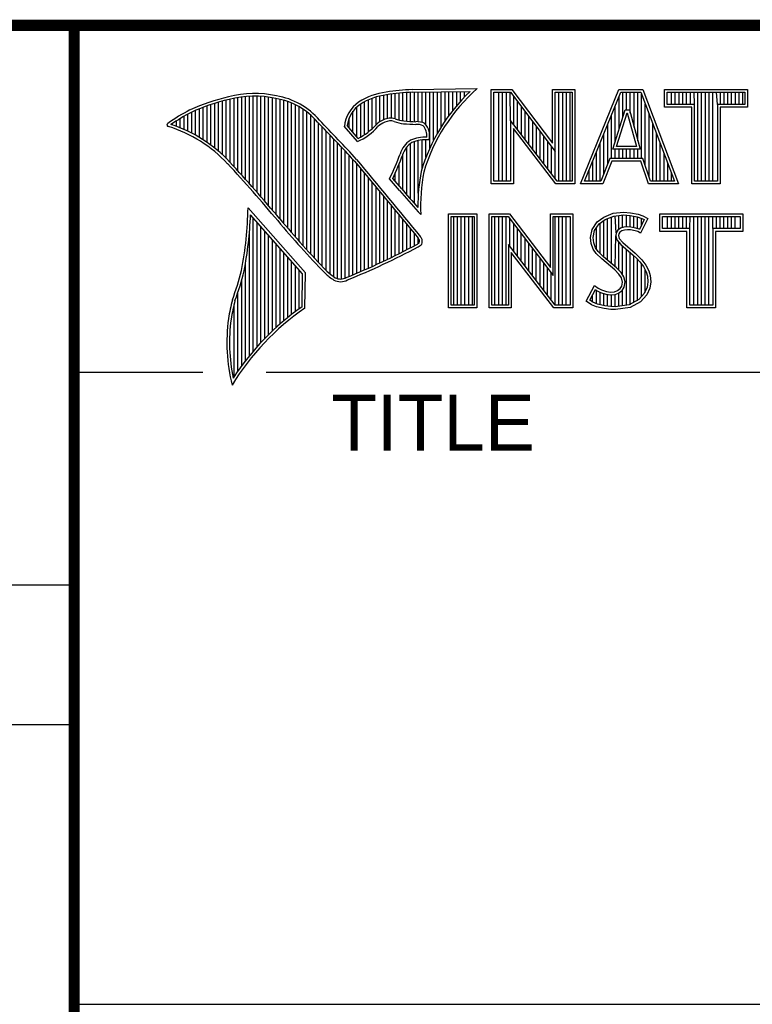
# Model space of a CAD drawing. Header units: inches. Extents: x 0 to 34, y 0 to 22.
# Tile 40 of 74: x 28.3 to 29.6, y 1.3 to 3. Entities that reach past the tile are written whole.
import ezdxf

# ---------------------------------------------------------------- set-up
doc = ezdxf.new("R2010")
doc.units = ezdxf.units.IN
doc.header["$LTSCALE"] = 1.87
doc.header["$MEASUREMENT"] = 0
doc.layers.get('0').update_dxf_attribs({"linetype": 'CONTINUOUS'})
doc.styles.add('TEXTSTYLE_2', font='txt')

msp = doc.modelspace()

# ---------------------------------------------------------------- linework, layer by layer
at = {"color": 2, "linetype": 'CONTINUOUS'}
for p, q in [((28.3793, 3.0003), (33.5093, 3.0003)), ((28.3793, 3.0003), (28.3793, 1.2503)), ((28.9844, 2.885), (29.1009, 2.8868)), ((28.6659, 2.7474), (28.6659, 2.8695)), ((28.6727, 2.7398), (28.6727, 2.8708)), ((28.6796, 2.7323), (28.6796, 2.8719)), ((28.6865, 2.7247), (28.6865, 2.8727)), ((28.6933, 2.717), (28.6933, 2.8732)), ((28.7002, 2.7092), (28.7002, 2.8734)), ((28.707, 2.7014), (28.707, 2.8733)), ((28.7139, 2.6936), (28.7139, 2.873)), ((28.7208, 2.6856), (28.7208, 2.8724)), ((28.7276, 2.6776), (28.7276, 2.8716)), ((28.7345, 2.6696), (28.7345, 2.8704)), ((28.7414, 2.6615), (28.7414, 2.869)), ((28.913, 2.8153), (28.913, 2.8696)), ((28.9198, 2.8223), (28.9198, 2.8719)), ((28.9267, 2.8275), (28.9267, 2.8737)), ((28.9336, 2.8311), (28.9336, 2.875)), ((28.9404, 2.8335), (28.9404, 2.8759)), ((28.9473, 2.834), (28.9473, 2.8769)), ((28.9542, 2.8327), (28.9542, 2.8778)), ((28.961, 2.8306), (28.961, 2.8785)), ((28.9679, 2.8292), (28.9679, 2.8791)), ((28.9747, 2.8285), (28.9747, 2.8796)), ((28.9816, 2.828), (28.9816, 2.88)), ((28.9845, 2.8802), (29.0882, 2.8817)), ((28.9885, 2.8278), (28.9885, 2.8802)), ((28.9953, 2.8276), (28.9953, 2.8803)), ((29.0022, 2.8263), (29.0022, 2.8804)), ((29.0091, 2.822), (29.0091, 2.8805)), ((29.0159, 2.7805), (29.0159, 2.8806)), ((29.0228, 2.7947), (29.0228, 2.8807)), ((29.0297, 2.8073), (29.0297, 2.8808)), ((29.0365, 2.8188), (29.0365, 2.881)), ((29.0434, 2.8293), (29.0434, 2.8811)), ((29.0502, 2.8389), (29.0502, 2.8812)), ((29.0571, 2.8479), (29.0571, 2.8813)), ((29.064, 2.8562), (29.064, 2.8814)), ((29.0708, 2.8641), (29.0708, 2.8815)), ((29.0777, 2.8714), (29.0777, 2.8816)), ((29.1256, 2.8852), (29.1624, 2.8852)), ((29.1256, 2.7166), (29.1256, 2.8852)), ((29.1305, 2.8804), (29.16, 2.8804)), ((29.1305, 2.7215), (29.1305, 2.8804)), ((29.1395, 2.7215), (29.1395, 2.8804)), ((29.1462, 2.7215), (29.1462, 2.8804)), ((29.1529, 2.7215), (29.1529, 2.8804)), ((29.1604, 2.8299), (29.1596, 2.8804)), ((29.16, 2.8804), (29.2402, 2.7746)), ((29.1624, 2.8852), (29.2354, 2.7891)), ((29.1663, 2.8222), (29.1663, 2.872)), ((29.2354, 2.8852), (29.2754, 2.8852)), ((29.2354, 2.7891), (29.2354, 2.8852)), ((29.2402, 2.8804), (29.2705, 2.8804)), ((29.2402, 2.7746), (29.2402, 2.8804)), ((29.2469, 2.7215), (29.2469, 2.8804)), ((29.2536, 2.7215), (29.2536, 2.8804)), ((29.2603, 2.7215), (29.2603, 2.8804)), ((29.267, 2.7215), (29.267, 2.8804)), ((29.2705, 2.8804), (29.2705, 2.7215)), ((29.2754, 2.8852), (29.2754, 2.7166)), ((29.2853, 2.7167), (29.3541, 2.8851)), ((29.2926, 2.7216), (29.3574, 2.8802)), ((29.3541, 2.8851), (29.3967, 2.8851)), ((29.3543, 2.8139), (29.3543, 2.8725)), ((29.3574, 2.8802), (29.3933, 2.8802)), ((29.361, 2.8356), (29.361, 2.8802)), ((29.3677, 2.8486), (29.3677, 2.8802)), ((29.3744, 2.8428), (29.3744, 2.8802)), ((29.3811, 2.8181), (29.3811, 2.8802)), ((29.3878, 2.7935), (29.3878, 2.8802)), ((29.3933, 2.8802), (29.4535, 2.7216)), ((29.3945, 2.7618), (29.3945, 2.877)), ((29.3967, 2.8851), (29.4606, 2.7167)), ((29.4357, 2.8851), (29.584, 2.8851)), ((29.4357, 2.8537), (29.4357, 2.8851)), ((29.4406, 2.8802), (29.5791, 2.8802)), ((29.4406, 2.8586), (29.4406, 2.8802)), ((29.4482, 2.8586), (29.4482, 2.8802)), ((29.4549, 2.8586), (29.4549, 2.8802)), ((29.4616, 2.8586), (29.4616, 2.8802)), ((29.4684, 2.8586), (29.4684, 2.8802)), ((29.4751, 2.8586), (29.4751, 2.8802)), ((29.4818, 2.8586), (29.4818, 2.8802)), ((29.4892, 2.8586), (29.4885, 2.8802)), ((29.4952, 2.7216), (29.4952, 2.8802)), ((29.5019, 2.7216), (29.5019, 2.8802)), ((29.5086, 2.7216), (29.5086, 2.8802)), ((29.5153, 2.7216), (29.5153, 2.8802)), ((29.522, 2.7216), (29.522, 2.8802)), ((29.5305, 2.8586), (29.5288, 2.8802)), ((29.5355, 2.8586), (29.5355, 2.8802)), ((29.5422, 2.8586), (29.5422, 2.8802)), ((29.5489, 2.8586), (29.5489, 2.8802)), ((29.5556, 2.8586), (29.5556, 2.8802)), ((29.5623, 2.8586), (29.5623, 2.8802)), ((29.569, 2.8586), (29.569, 2.8802)), ((29.5757, 2.8586), (29.5757, 2.8802)), ((29.5791, 2.8802), (29.5791, 2.8586)), ((29.584, 2.8851), (29.584, 2.8537)), ((28.6109, 2.7952), (28.6109, 2.8535)), ((28.6178, 2.7906), (28.6178, 2.856)), ((28.6247, 2.7856), (28.6247, 2.8584)), ((28.6315, 2.7803), (28.6315, 2.8606)), ((28.6384, 2.7747), (28.6384, 2.8626)), ((28.6453, 2.7685), (28.6453, 2.8645)), ((28.6521, 2.762), (28.6521, 2.8662)), ((28.659, 2.7548), (28.659, 2.8679)), ((28.7482, 2.6533), (28.7482, 2.8677)), ((28.7551, 2.6452), (28.7551, 2.8659)), ((28.762, 2.6372), (28.762, 2.8638)), ((28.7688, 2.6293), (28.7688, 2.8611)), ((28.7757, 2.6214), (28.7757, 2.858)), ((28.7826, 2.6137), (28.7826, 2.8543)), ((28.8855, 2.8005), (28.8855, 2.854)), ((28.8924, 2.8003), (28.8924, 2.8594)), ((28.8992, 2.8044), (28.8992, 2.8634)), ((28.9061, 2.8094), (28.9061, 2.8668)), ((29.173, 2.8135), (29.173, 2.8632)), ((29.1798, 2.8048), (29.1798, 2.8543)), ((29.3475, 2.7921), (29.3475, 2.8561)), ((29.4012, 2.7485), (29.4012, 2.8593)), ((29.4843, 2.8537), (29.4357, 2.8537)), ((29.4892, 2.8586), (29.4406, 2.8586)), ((29.4843, 2.7167), (29.4843, 2.8537)), ((29.4892, 2.7216), (29.4892, 2.8586)), ((29.5791, 2.8586), (29.5305, 2.8586)), ((29.5305, 2.8586), (29.5305, 2.7216)), ((29.584, 2.8537), (29.5354, 2.8537)), ((29.5354, 2.8537), (29.5354, 2.7167)), ((28.5766, 2.8137), (28.5766, 2.8374)), ((28.5835, 2.8105), (28.5835, 2.8412)), ((28.5904, 2.8071), (28.5904, 2.8449)), ((28.5972, 2.8034), (28.5972, 2.8479)), ((28.6041, 2.7994), (28.6041, 2.8508)), ((28.7894, 2.606), (28.7894, 2.8501)), ((28.7963, 2.5985), (28.7963, 2.8451)), ((28.8031, 2.591), (28.8031, 2.8394)), ((28.8718, 2.8167), (28.8718, 2.8343)), ((28.8786, 2.8086), (28.8786, 2.8464)), ((29.1865, 2.7961), (29.1865, 2.8455)), ((29.1932, 2.7873), (29.1932, 2.8367)), ((29.3408, 2.7618), (29.3408, 2.8396)), ((29.3434, 2.7787), (29.365, 2.8486)), ((29.35, 2.7836), (29.3686, 2.8438)), ((29.365, 2.8486), (29.3728, 2.8486)), ((29.3686, 2.8438), (29.3691, 2.8438)), ((29.3691, 2.8438), (29.3854, 2.7836)), ((29.3728, 2.8486), (29.3918, 2.7787)), ((29.4079, 2.7286), (29.4079, 2.8416)), ((28.556, 2.8217), (28.556, 2.8246)), ((28.5629, 2.8193), (28.5629, 2.8291)), ((28.5698, 2.8166), (28.5698, 2.8333)), ((28.81, 2.5836), (28.81, 2.8328)), ((28.8169, 2.5762), (28.8169, 2.8253)), ((28.8237, 2.569), (28.8237, 2.8181)), ((28.8865, 2.792), (28.8631, 2.8194)), ((28.8878, 2.7979), (28.8682, 2.8209)), ((29.2438, 2.7215), (29.1604, 2.8299)), ((29.1604, 2.8299), (29.1604, 2.7215)), ((29.1999, 2.7786), (29.1999, 2.8278)), ((29.2066, 2.7699), (29.2066, 2.819)), ((29.3341, 2.752), (29.3341, 2.8232)), ((29.4147, 2.7216), (29.4147, 2.8239)), ((28.8306, 2.5618), (28.8306, 2.8109)), ((28.8375, 2.5556), (28.8375, 2.8037)), ((29.2414, 2.7166), (29.1653, 2.8156)), ((29.1653, 2.8156), (29.1653, 2.7166)), ((29.2133, 2.7612), (29.2133, 2.8101)), ((29.22, 2.7525), (29.22, 2.8013)), ((29.3274, 2.7353), (29.3274, 2.8068)), ((29.4214, 2.7216), (29.4214, 2.8063)), ((28.8443, 2.5505), (28.8443, 2.7965)), ((28.8512, 2.5472), (28.8512, 2.7893)), ((28.8581, 2.5466), (28.8581, 2.782)), ((28.9747, 2.697), (28.9747, 2.7823)), ((28.9816, 2.689), (28.9816, 2.7889)), ((28.9885, 2.6813), (28.9885, 2.7921)), ((28.9953, 2.6998), (28.9953, 2.7939)), ((29.0022, 2.7448), (29.0022, 2.795)), ((29.0091, 2.7642), (29.0091, 2.7954)), ((29.2267, 2.7437), (29.2267, 2.7924)), ((29.2334, 2.735), (29.2334, 2.7836)), ((29.3207, 2.7216), (29.3207, 2.7904)), ((29.3854, 2.7836), (29.35, 2.7836)), ((29.4281, 2.7216), (29.4281, 2.7886)), ((28.8649, 2.5483), (28.8649, 2.7748)), ((28.8718, 2.5513), (28.8718, 2.7675)), ((28.9679, 2.7053), (28.9679, 2.7699)), ((29.2402, 2.7263), (29.2402, 2.7746)), ((29.314, 2.7216), (29.314, 2.774)), ((29.3918, 2.7787), (29.3434, 2.7787)), ((29.3475, 2.7618), (29.3475, 2.7787)), ((29.3543, 2.7618), (29.3543, 2.7787)), ((29.361, 2.7618), (29.361, 2.7787)), ((29.3677, 2.7618), (29.3677, 2.7787)), ((29.3744, 2.7618), (29.3744, 2.7787)), ((29.3811, 2.7618), (29.3811, 2.7787)), ((29.3878, 2.7618), (29.3878, 2.7787)), ((29.4348, 2.7216), (29.4348, 2.7709)), ((28.8786, 2.5541), (28.8786, 2.7602)), ((28.8855, 2.557), (28.8855, 2.7523)), ((28.961, 2.7133), (28.961, 2.7519)), ((29.3073, 2.7216), (29.3073, 2.7575)), ((29.3381, 2.7618), (29.3219, 2.7216)), ((29.3414, 2.7569), (29.3252, 2.7167)), ((29.3968, 2.7618), (29.3381, 2.7618)), ((29.3933, 2.7569), (29.3414, 2.7569)), ((29.4068, 2.7167), (29.3933, 2.7569)), ((29.4103, 2.7216), (29.3968, 2.7618)), ((29.4415, 2.7216), (29.4415, 2.7532)), ((28.8924, 2.5599), (28.8924, 2.744)), ((28.8992, 2.5628), (28.8992, 2.7357)), ((28.9542, 2.7212), (28.9542, 2.7362)), ((29.3006, 2.7216), (29.3006, 2.7411)), ((29.4482, 2.7216), (29.4482, 2.7355)), ((28.9061, 2.5659), (28.9061, 2.7274)), ((28.913, 2.5689), (28.913, 2.7191)), ((28.9198, 2.5721), (28.9198, 2.7107)), ((28.962, 2.7048), (28.9438, 2.7257)), ((28.9657, 2.7079), (28.9496, 2.7264)), ((29.1653, 2.7166), (29.1256, 2.7166)), ((29.1604, 2.7215), (29.1305, 2.7215)), ((29.2754, 2.7166), (29.2414, 2.7166)), ((29.2705, 2.7215), (29.2438, 2.7215)), ((29.3252, 2.7167), (29.2853, 2.7167)), ((29.3219, 2.7216), (29.2926, 2.7216)), ((29.4606, 2.7167), (29.4068, 2.7167)), ((29.4535, 2.7216), (29.4103, 2.7216)), ((29.5354, 2.7167), (29.4843, 2.7167)), ((29.5305, 2.7216), (29.4892, 2.7216)), ((28.9267, 2.5752), (28.9267, 2.7024)), ((28.9336, 2.5784), (28.9336, 2.6941)), ((28.9404, 2.5817), (28.9404, 2.6858)), ((28.9473, 2.585), (28.9473, 2.6775)), ((28.7934, 2.5573), (28.6909, 2.6738)), ((28.7886, 2.5555), (28.6954, 2.6613)), ((28.9542, 2.5884), (28.9542, 2.6692)), ((28.961, 2.5918), (28.961, 2.6609)), ((28.9997, 2.6619), (28.9953, 2.6667)), ((29.0492, 2.6631), (29.1, 2.6631)), ((29.0492, 2.4947), (29.0492, 2.6631)), ((29.0541, 2.6583), (29.0951, 2.6583)), ((29.0541, 2.4996), (29.0541, 2.6583)), ((29.0587, 2.4996), (29.0587, 2.6583)), ((29.0654, 2.4996), (29.0654, 2.6583)), ((29.0721, 2.4996), (29.0721, 2.6583)), ((29.0788, 2.4996), (29.0788, 2.6583)), ((29.0855, 2.4996), (29.0855, 2.6583)), ((29.0922, 2.4996), (29.0922, 2.6583)), ((29.0951, 2.6583), (29.0951, 2.4996)), ((29.1, 2.6631), (29.1, 2.4947)), ((29.1218, 2.6633), (29.1586, 2.6633)), ((29.1218, 2.4947), (29.1218, 2.6633)), ((29.1267, 2.6584), (29.1562, 2.6584)), ((29.1267, 2.4996), (29.1267, 2.6584)), ((29.1325, 2.4996), (29.1325, 2.6584)), ((29.1392, 2.4996), (29.1392, 2.6584)), ((29.1459, 2.4996), (29.1459, 2.6584)), ((29.1526, 2.4996), (29.1526, 2.6584)), ((29.1562, 2.6584), (29.2364, 2.5527)), ((29.1586, 2.6633), (29.2315, 2.5672)), ((29.2315, 2.6633), (29.2716, 2.6633)), ((29.2315, 2.5672), (29.2315, 2.6633)), ((29.2364, 2.6584), (29.2667, 2.6584)), ((29.2364, 2.5527), (29.2364, 2.6584)), ((29.2399, 2.4996), (29.2399, 2.6584)), ((29.2466, 2.4996), (29.2466, 2.6584)), ((29.2533, 2.4996), (29.2533, 2.6584)), ((29.26, 2.4996), (29.26, 2.6584)), ((29.2667, 2.6584), (29.2667, 2.4996)), ((29.2716, 2.6633), (29.2716, 2.4947)), ((29.3269, 2.6572), (29.3437, 2.6639)), ((29.3293, 2.6529), (29.3449, 2.6591)), ((29.3406, 2.5743), (29.3406, 2.6574)), ((29.3437, 2.6639), (29.3623, 2.6659)), ((29.3449, 2.6591), (29.3624, 2.661)), ((29.3491, 2.6288), (29.3473, 2.6594)), ((29.354, 2.635), (29.354, 2.6601)), ((29.3607, 2.6382), (29.3607, 2.6608)), ((29.3623, 2.6659), (29.3747, 2.665)), ((29.3624, 2.661), (29.374, 2.6602)), ((29.3674, 2.6394), (29.3674, 2.6607)), ((29.374, 2.6602), (29.387, 2.6574)), ((29.3741, 2.6393), (29.3741, 2.6602)), ((29.3747, 2.665), (29.3883, 2.6622)), ((29.3808, 2.6381), (29.3808, 2.6588)), ((29.387, 2.6574), (29.3949, 2.6547)), ((29.3883, 2.6622), (29.3967, 2.6593)), ((29.3967, 2.6593), (29.406, 2.6549)), ((29.4272, 2.6631), (29.5755, 2.6631)), ((29.4272, 2.6317), (29.4272, 2.6631)), ((29.432, 2.6583), (29.5706, 2.6583)), ((29.432, 2.6366), (29.432, 2.6583)), ((29.4412, 2.6366), (29.4412, 2.6583)), ((29.4479, 2.6366), (29.4479, 2.6583)), ((29.4547, 2.6366), (29.4547, 2.6583)), ((29.4614, 2.6366), (29.4614, 2.6583)), ((29.4681, 2.6366), (29.4681, 2.6583)), ((29.4748, 2.6366), (29.4748, 2.6583)), ((29.4807, 2.6366), (29.4815, 2.6583)), ((29.4882, 2.4996), (29.4882, 2.6583)), ((29.4949, 2.4996), (29.4949, 2.6583)), ((29.5016, 2.4996), (29.5016, 2.6583)), ((29.5083, 2.4996), (29.5083, 2.6583)), ((29.5151, 2.4996), (29.5151, 2.6583)), ((29.522, 2.6366), (29.5218, 2.6583)), ((29.5285, 2.6366), (29.5285, 2.6583)), ((29.5352, 2.6366), (29.5352, 2.6583)), ((29.5419, 2.6366), (29.5419, 2.6583)), ((29.5486, 2.6366), (29.5486, 2.6583)), ((29.5553, 2.6366), (29.5553, 2.6583)), ((29.562, 2.6366), (29.562, 2.6583)), ((29.5706, 2.6583), (29.5706, 2.6366)), ((29.5755, 2.6631), (29.5755, 2.6317)), ((28.7002, 2.4174), (28.7002, 2.6559)), ((28.707, 2.4253), (28.707, 2.6481)), ((28.7139, 2.4329), (28.7139, 2.6403)), ((28.9679, 2.5953), (28.9679, 2.6526)), ((28.9747, 2.5988), (28.9747, 2.6443)), ((29.1593, 2.6044), (29.1593, 2.6543)), ((29.1661, 2.5957), (29.1661, 2.6454)), ((29.3061, 2.6352), (29.315, 2.6485)), ((29.3107, 2.6333), (29.3186, 2.6451)), ((29.315, 2.6485), (29.3269, 2.6572)), ((29.3186, 2.6451), (29.3293, 2.6529)), ((29.3204, 2.5922), (29.3204, 2.6464)), ((29.3271, 2.5855), (29.3271, 2.6513)), ((29.3338, 2.5799), (29.3338, 2.6547)), ((29.3875, 2.6364), (29.3875, 2.6573)), ((29.3994, 2.6526), (29.3907, 2.6353)), ((29.406, 2.6549), (29.3927, 2.6283)), ((29.3942, 2.6423), (29.3942, 2.655)), ((29.3949, 2.6547), (29.3994, 2.6526)), ((28.6933, 2.4092), (28.6933, 2.6277)), ((28.7208, 2.4401), (28.7208, 2.6325)), ((28.7276, 2.447), (28.7276, 2.6247)), ((28.9816, 2.6024), (28.9816, 2.636)), ((28.9885, 2.606), (28.9885, 2.6277)), ((29.1728, 2.587), (29.1728, 2.6366)), ((29.1795, 2.5783), (29.1795, 2.6277)), ((29.3032, 2.6208), (29.3061, 2.6352)), ((29.3081, 2.6205), (29.3107, 2.6333)), ((29.3137, 2.5989), (29.3137, 2.6378)), ((29.3473, 2.5687), (29.3486, 2.6239)), ((29.3491, 2.6288), (29.3486, 2.6239)), ((29.3486, 2.6239), (29.3502, 2.6168)), ((29.3523, 2.6337), (29.3491, 2.6288)), ((29.3569, 2.6371), (29.3523, 2.6337)), ((29.3539, 2.6271), (29.3536, 2.6242)), ((29.3536, 2.6242), (29.3547, 2.619)), ((29.3559, 2.6303), (29.3539, 2.6271)), ((29.3591, 2.6326), (29.3559, 2.6303)), ((29.363, 2.6389), (29.3569, 2.6371)), ((29.364, 2.6341), (29.3591, 2.6326)), ((29.3691, 2.6395), (29.363, 2.6389)), ((29.3692, 2.6347), (29.364, 2.6341)), ((29.3753, 2.6392), (29.3691, 2.6395)), ((29.3747, 2.6344), (29.3692, 2.6347)), ((29.3834, 2.6326), (29.3747, 2.6344)), ((29.3846, 2.6374), (29.3753, 2.6392)), ((29.388, 2.6312), (29.3834, 2.6326)), ((29.3901, 2.6357), (29.3846, 2.6374)), ((29.3927, 2.6283), (29.388, 2.6312)), ((29.3907, 2.6353), (29.3901, 2.6357)), ((29.4758, 2.6317), (29.4272, 2.6317)), ((29.4807, 2.6366), (29.432, 2.6366)), ((29.4758, 2.4947), (29.4758, 2.6317)), ((29.4807, 2.4996), (29.4807, 2.6366)), ((29.5706, 2.6366), (29.522, 2.6366)), ((29.522, 2.6366), (29.522, 2.4996)), ((29.5755, 2.6317), (29.5268, 2.6317)), ((29.5268, 2.6317), (29.5268, 2.4947)), ((28.7345, 2.4537), (28.7345, 2.6169)), ((28.7414, 2.46), (28.7414, 2.6091)), ((28.9953, 2.6099), (28.9953, 2.6194)), ((29.24, 2.4996), (29.1566, 2.608)), ((29.1566, 2.608), (29.1566, 2.4996)), ((29.1862, 2.5695), (29.1862, 2.6189)), ((29.1929, 2.5608), (29.1929, 2.6101)), ((29.3043, 2.6098), (29.3032, 2.6208)), ((29.3081, 2.5999), (29.3043, 2.6098)), ((29.3091, 2.6109), (29.3081, 2.6205)), ((29.3124, 2.6022), (29.3091, 2.6109)), ((29.3502, 2.6168), (29.3573, 2.608)), ((29.354, 2.5624), (29.354, 2.6122)), ((29.3547, 2.619), (29.3608, 2.6115)), ((29.3573, 2.608), (29.3798, 2.5894)), ((29.3607, 2.5541), (29.3607, 2.6052)), ((29.3608, 2.6115), (29.3831, 2.593)), ((28.7482, 2.4662), (28.7482, 2.6013)), ((28.7551, 2.472), (28.7551, 2.5935)), ((29.2376, 2.4947), (29.1615, 2.5937)), ((29.1615, 2.5937), (29.1615, 2.4947)), ((29.1996, 2.5521), (29.1996, 2.6012)), ((29.2063, 2.5434), (29.2063, 2.5924)), ((29.3133, 2.5924), (29.3081, 2.5999)), ((29.3171, 2.5955), (29.3124, 2.6022)), ((29.3234, 2.5823), (29.3133, 2.5924)), ((29.3211, 2.5915), (29.3171, 2.5955)), ((29.3267, 2.5859), (29.3211, 2.5915)), ((29.3674, 2.4994), (29.3674, 2.5997)), ((29.3741, 2.5003), (29.3741, 2.5941)), ((29.3798, 2.5894), (29.3857, 2.5835)), ((29.3808, 2.5048), (29.3808, 2.5884)), ((29.3831, 2.593), (29.3892, 2.5869)), ((28.6865, 2.4005), (28.6865, 2.5745)), ((28.762, 2.4777), (28.762, 2.5857)), ((28.7688, 2.4831), (28.7688, 2.5779)), ((28.7757, 2.4884), (28.7757, 2.5701)), ((29.213, 2.5346), (29.213, 2.5835)), ((29.2197, 2.5259), (29.2197, 2.5747)), ((29.3466, 2.5629), (29.3234, 2.5823)), ((29.3499, 2.5665), (29.3267, 2.5859)), ((29.3857, 2.5835), (29.3916, 2.5773)), ((29.3875, 2.5074), (29.3875, 2.5816)), ((29.3892, 2.5869), (29.3953, 2.5805)), ((29.3916, 2.5773), (29.3981, 2.5689)), ((29.3942, 2.5148), (29.3942, 2.5739)), ((29.3953, 2.5805), (29.4022, 2.5715)), ((29.4022, 2.5715), (29.4074, 2.5611)), ((28.7826, 2.4934), (28.7826, 2.5623)), ((28.7875, 2.4969), (28.7886, 2.5555)), ((28.7923, 2.4943), (28.7934, 2.5573)), ((29.2265, 2.5172), (29.2265, 2.5658)), ((29.2332, 2.5085), (29.2332, 2.557)), ((29.3542, 2.5553), (29.3466, 2.5629)), ((29.358, 2.5584), (29.3499, 2.5665)), ((29.3585, 2.5484), (29.3542, 2.5553)), ((29.363, 2.5504), (29.358, 2.5584)), ((29.3981, 2.5689), (29.4029, 2.5593)), ((29.401, 2.5222), (29.401, 2.5632)), ((29.4029, 2.5593), (29.4052, 2.5518)), ((29.4052, 2.5518), (29.406, 2.5416)), ((29.4074, 2.5611), (29.4101, 2.5527)), ((29.4101, 2.5527), (29.4109, 2.5414)), ((28.6796, 2.3913), (28.6796, 2.5443)), ((29.2954, 2.507), (29.3104, 2.5348)), ((29.3104, 2.5348), (29.3168, 2.5301)), ((29.3605, 2.5411), (29.3585, 2.5484)), ((29.3591, 2.5339), (29.3605, 2.5411)), ((29.3655, 2.5413), (29.363, 2.5504)), ((29.3637, 2.5321), (29.3655, 2.5413)), ((29.406, 2.5416), (29.4045, 2.5318)), ((29.4109, 2.5414), (29.4092, 2.5304)), ((28.6727, 2.3817), (28.6727, 2.5223)), ((29.3018, 2.5086), (29.3121, 2.5275)), ((29.307, 2.505), (29.307, 2.5182)), ((29.3121, 2.5275), (29.3142, 2.526)), ((29.3137, 2.5019), (29.3142, 2.526)), ((29.3142, 2.526), (29.3213, 2.5224)), ((29.3168, 2.5301), (29.3232, 2.527)), ((29.3204, 2.5005), (29.3204, 2.5227)), ((29.3213, 2.5224), (29.3305, 2.5193)), ((29.3232, 2.527), (29.3316, 2.5241)), ((29.3271, 2.499), (29.3271, 2.5204)), ((29.3305, 2.5193), (29.339, 2.5183)), ((29.3316, 2.5241), (29.3391, 2.5232)), ((29.3338, 2.498), (29.3338, 2.5189)), ((29.339, 2.5183), (29.3472, 2.519)), ((29.3391, 2.5232), (29.346, 2.5238)), ((29.3406, 2.497), (29.3406, 2.5181)), ((29.346, 2.5238), (29.3513, 2.5258)), ((29.3472, 2.519), (29.3536, 2.5215)), ((29.3473, 2.4968), (29.3473, 2.519)), ((29.3513, 2.5258), (29.3562, 2.5293)), ((29.3536, 2.5215), (29.3598, 2.5258)), ((29.354, 2.4977), (29.354, 2.5216)), ((29.3562, 2.5293), (29.3591, 2.5339)), ((29.3598, 2.5258), (29.3637, 2.5321)), ((29.3607, 2.4985), (29.3607, 2.5265)), ((29.3995, 2.5207), (29.3896, 2.5097)), ((29.4037, 2.518), (29.3927, 2.5058)), ((29.4045, 2.5318), (29.3995, 2.5207)), ((29.4092, 2.5304), (29.4037, 2.518)), ((28.6659, 2.3715), (28.6659, 2.501)), ((29.0951, 2.4996), (29.0541, 2.4996)), ((29.1566, 2.4996), (29.1267, 2.4996)), ((29.2667, 2.4996), (29.24, 2.4996)), ((29.3049, 2.5006), (29.2954, 2.507)), ((29.3072, 2.5049), (29.3018, 2.5086)), ((29.3142, 2.4968), (29.3049, 2.5006)), ((29.3156, 2.5015), (29.3072, 2.5049)), ((29.3287, 2.4988), (29.3156, 2.5015)), ((29.3726, 2.5001), (29.3475, 2.4968)), ((29.3896, 2.5097), (29.3726, 2.5001)), ((29.3927, 2.5058), (29.3741, 2.4954)), ((29.522, 2.4996), (29.4807, 2.4996)), ((29.1, 2.4947), (29.0492, 2.4947)), ((29.1615, 2.4947), (29.1218, 2.4947)), ((29.2716, 2.4947), (29.2376, 2.4947)), ((29.3278, 2.4939), (29.3142, 2.4968)), ((29.3394, 2.4922), (29.3278, 2.4939)), ((29.3398, 2.4971), (29.3287, 2.4988)), ((29.3478, 2.4919), (29.3394, 2.4922)), ((29.3475, 2.4968), (29.3398, 2.4971)), ((29.3741, 2.4954), (29.3478, 2.4919)), ((29.5268, 2.4947), (29.4758, 2.4947)), ((28.38, 2.38), (28.61, 2.38)), ((28.7231, 2.38), (33.5, 2.38)), ((25.58, 2), (28.38, 2)), ((25.58, 1.75), (28.38, 1.75)), ((28.3793, 1.2503), (33.5093, 1.2503))]:
    msp.add_line(p, q, dxfattribs=at)
at = {"color": 7, "linetype": 'CONTINUOUS', "const_width": 0.02}
for points in [[(25.58, 3), (33.5, 3)], [(28.38, 3), (28.38, 0.5)]]:
    msp.add_lwpolyline(points, dxfattribs=at)
at = {"color": 2, "linetype": 'CONTINUOUS'}
for centre, radius, start, end in [((29.3103, 2.6468), 0.3185, 131.1194, 163.4134), ((28.7308, 2.5386), 0.3417, 102.6162, 114.8514), ((28.7025, 2.6998), 0.1784, 77.2812, 105.0674), ((28.7025, 2.6998), 0.1736, 77.2325, 105.1014), ((28.7213, 2.7479), 0.1227, 40.1648, 80.8423), ((28.7213, 2.7479), 0.1276, 40.2336, 80.7738), ((28.9506, 2.7677), 0.1134, 96.3007, 123.1683), ((28.9506, 2.7677), 0.1086, 96.2448, 123.1265), ((29.0012, 2.475), 0.4104, 92.3477, 98.8369), ((29.0012, 2.475), 0.4056, 92.3565, 98.8522), ((29.3103, 2.6468), 0.3233, 133.4016, 163.4573), ((28.7308, 2.5386), 0.3369, 102.5985, 114.8293), ((28.9233, 2.8131), 0.0605, 125.0326, 174.0473), ((28.9233, 2.8131), 0.0556, 125.1127, 171.9558), ((28.7753, 2.4938), 0.4018, 117.9346, 124.569), ((28.7753, 2.4938), 0.3969, 117.9533, 124.0367), ((28.9458, 2.807), 0.0271, 72.6167, 117.3893), ((28.5489, 2.822), 0.00299, 121.3524, 265.803), ((28.4751, 2.5845), 0.2458, 43.1667, 72.5704), ((28.4751, 2.5845), 0.2507, 43.1667, 71.8499), ((21.1581, -4.5074), 10.6031, 43.24659, 43.76754), ((21.1581, -4.5074), 10.6079, 43.24574, 43.76673), ((28.8427, 2.8903), 0.1076, 293.9922, 318.4433), ((28.8427, 2.8903), 0.1028, 295.9955, 318.5906), ((28.9521, 2.7868), 0.048, 112.9192, 132.2696), ((28.9521, 2.7868), 0.0432, 112.6635, 131.9293), ((28.9458, 2.807), 0.0222, 72.9386, 117.864), ((28.9776, 2.8958), 0.0722, 249.5553, 263.1674), ((28.9776, 2.8958), 0.0673, 249.4421, 263.134), ((28.9951, 3.0772), 0.2544, 264.112, 269.1019), ((28.9951, 3.0772), 0.2495, 264.1212, 269.0704), ((28.9924, 2.7937), 0.0341, 64.4657, 92.2507), ((28.9924, 2.7937), 0.0292, 66.3199, 92.502), ((28.9831, 2.8025), 0.0276, 355.2993, 40.45), ((28.9831, 2.8025), 0.0325, 347.1186, 42.4046), ((29.0102, 2.7231), 0.0771, 89.6555, 111.8728), ((29.0054, 2.7573), 0.0444, 122.696, 163.5009), ((29.0054, 2.7573), 0.0396, 123.3504, 163.7172), ((29.0102, 2.7231), 0.0723, 86.3771, 111.5055), ((28.547, 2.9226), 0.443, 333.6071, 339.8417), ((28.547, 2.9226), 0.4478, 334.0205, 339.8621), ((26.652, 0.9006), 2.7324, 39.9155, 42.7665), ((129.7875, 86.0025), 130.8121, 219.521915, 219.600266), ((129.7875, 86.0025), 130.8073, 219.521847, 219.600368), ((29.3273, 2.6768), 0.3327, 169.238, 180.3751), ((29.3273, 2.6768), 0.3279, 169.2806, 182.6074), ((29.5269, 3.164), 0.728, 219.1094, 223.0893), ((29.5269, 3.164), 0.7231, 219.1028, 222.5928), ((28.0416, 2.6849), 0.6494, 349.0855, 359.0208), ((28.0416, 2.6849), 0.6542, 349.0755, 357.9397), ((30.1411, 3.8249), 1.8249, 220.0426, 224.0118), ((30.1411, 3.8249), 1.8201, 220.0428, 224.0077), ((28.9714, 2.6031), 0.0338, 24.6833, 34.3208), ((28.389, 3.7322), 1.2758, 291.9868, 298.2489), ((28.9805, 2.6304), 0.0253, 299.2554, 311.2666), ((28.9805, 2.6304), 0.0301, 299.1713, 314.8064), ((28.9714, 2.6031), 0.0289, 26.3669, 33.8971), ((28.9692, 2.6145), 0.0281, 353.6896, 3.0529), ((28.9692, 2.6145), 0.033, 350.4808, 4.7809), ((28.389, 3.7322), 1.2806, 291.9989, 298.2507), ((28.2599, 2.6636), 0.4315, 339.0707, 346.3663), ((28.2599, 2.6636), 0.4364, 339.1089, 346.3814), ((28.9081, 2.6424), 0.1167, 227.0935, 236.9215), ((28.9081, 2.6424), 0.1118, 227.1594, 236.7882), ((28.8564, 2.568), 0.0263, 242.8488, 298.0515), ((28.8564, 2.568), 0.0215, 243.4895, 298.6992), ((29.0668, 2.4083), 0.4163, 165.9357, 170.6856), ((29.0668, 2.4083), 0.4115, 165.9758, 170.6758), ((29.0517, 2.1188), 0.4564, 124.643, 148.5565), ((29.0517, 2.1188), 0.4613, 124.9511, 147.0981), ((28.9728, 2.4332), 0.3197, 172.3562, 193.7958), ((28.9728, 2.4332), 0.3149, 172.369, 191.6868)]:
    msp.add_arc(centre, radius, start, end, dxfattribs=at)
at = {"color": 7, "linetype": 'CONTINUOUS'}
msp.add_arc((26.6525, 0.9011), 2.7269, 39.915, 42.7661, dxfattribs=at)

# ---------------------------------------------------------------- texts
at = {"color": 2, "linetype": 'CONTINUOUS', "insert": (28.8397, 2.3397), "char_height": 0.1, "width": 0.5, "attachment_point": 1, "line_spacing_factor": 0.9, "style": 'TEXTSTYLE_2'}
msp.add_mtext('TITLE', dxfattribs=at)

doc.saveas('drawing.dxf')
